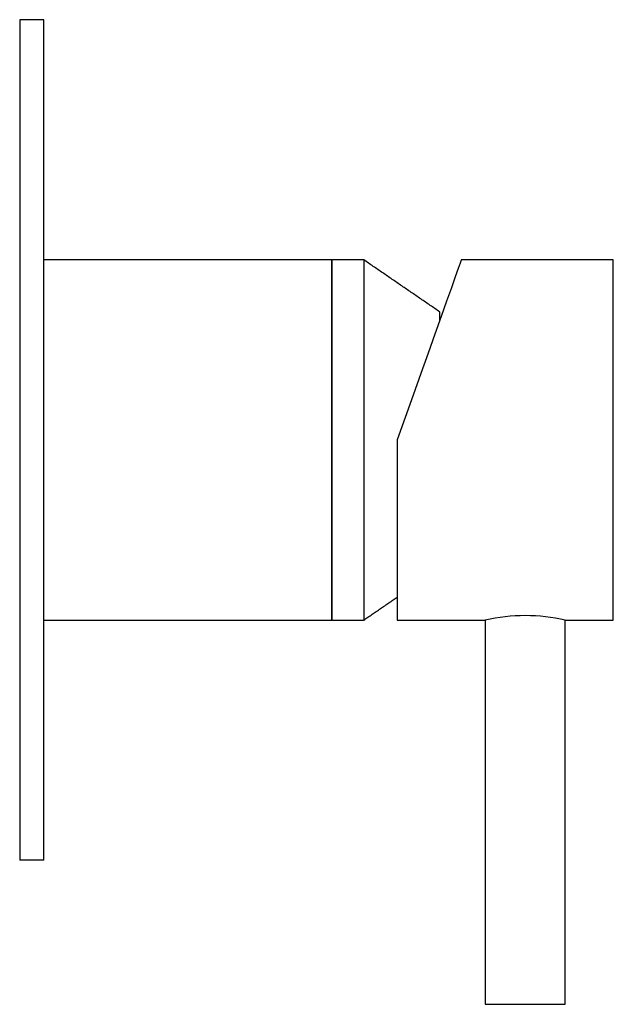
# Model space of a CAD drawing. Header units: millimetres. Extents: x 4008.2 to 4008.274, y 1768.142 to 1768.265.
import ezdxf

# ---------------------------------------------------------------- set-up
doc = ezdxf.new("R2010")
doc.units = ezdxf.units.MM
doc.layers.add('SANINDUSA', color=3, linetype='Continuous')

msp = doc.modelspace()

# ---------------------------------------------------------------- linework, layer by layer
at = {"layer": 'SANINDUSA'}
for p, q in [((4008.203270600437, 1768.26545385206), (4008.200270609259, 1768.26545385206)), ((4008.200270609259, 1768.26545385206), (4008.200270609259, 1768.160453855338)), ((4008.203270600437, 1768.160453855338), (4008.203270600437, 1768.26545385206)), ((4008.239270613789, 1768.212953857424), (4008.239270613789, 1768.235453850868)), ((4008.239270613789, 1768.235453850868), (4008.239270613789, 1768.190453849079)), ((4008.243270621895, 1768.235453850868), (4008.243270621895, 1768.190453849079)), ((4008.274470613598, 1768.190453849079), (4008.274470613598, 1768.235453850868)), ((4008.252770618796, 1768.227860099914), (4008.252770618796, 1768.228953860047)), ((4008.239270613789, 1768.190453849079), (4008.239270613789, 1768.212953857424)), ((4008.247470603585, 1768.212953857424), (4008.247470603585, 1768.190453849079)), ((4008.203270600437, 1768.160453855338), (4008.200270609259, 1768.160453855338)), ((4008.258470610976, 1768.142453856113), (4008.268470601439, 1768.142453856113))]:
    msp.add_line(p, q, dxfattribs=at)
at = {"layer": 'SANINDUSA', "flags": 128}
msp.add_lwpolyline([(4008.255470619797, 1768.235453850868), (4008.255454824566, 1768.235409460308), (4008.255328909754, 1768.235055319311), (4008.255079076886, 1768.234352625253), (4008.254709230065, 1768.233312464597), (4008.254225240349, 1768.231951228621), (4008.253634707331, 1768.230290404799), (4008.25294698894, 1768.22835615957), (4008.252172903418, 1768.226179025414), (4008.251324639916, 1768.223793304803), (4008.250415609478, 1768.221236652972), (4008.249460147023, 1768.218549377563), (4008.248473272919, 1768.215773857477), (4008.247470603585, 1768.212953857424)], dxfattribs=at)
at = {"layer": 'SANINDUSA'}
msp.add_arc((4008.263470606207, 1768.168262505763), 0.0227476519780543, 77.3025553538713, 102.6974446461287, dxfattribs=at)
for points in [[(4008.239270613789, 1768.235453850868), (4008.203270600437, 1768.235453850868)], [(4008.243270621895, 1768.235453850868), (4008.239270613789, 1768.235453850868)], [(4008.252770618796, 1768.228953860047), (4008.243270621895, 1768.235453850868)], [(4008.274470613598, 1768.235453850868), (4008.255470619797, 1768.235453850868)], [(4008.243270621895, 1768.190453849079), (4008.247470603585, 1768.193327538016)], [(4008.203270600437, 1768.190453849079), (4008.239270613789, 1768.190453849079)], [(4008.239270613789, 1768.190453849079), (4008.243270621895, 1768.190453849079)], [(4008.247470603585, 1768.190453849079), (4008.258470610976, 1768.190453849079)], [(4008.258470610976, 1768.190453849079), (4008.258470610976, 1768.142453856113)], [(4008.268470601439, 1768.142453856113), (4008.268470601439, 1768.190453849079)], [(4008.268470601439, 1768.190453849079), (4008.274470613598, 1768.190453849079)]]:
    msp.add_open_spline(points, degree=1, dxfattribs=at)

doc.saveas('drawing.dxf')
